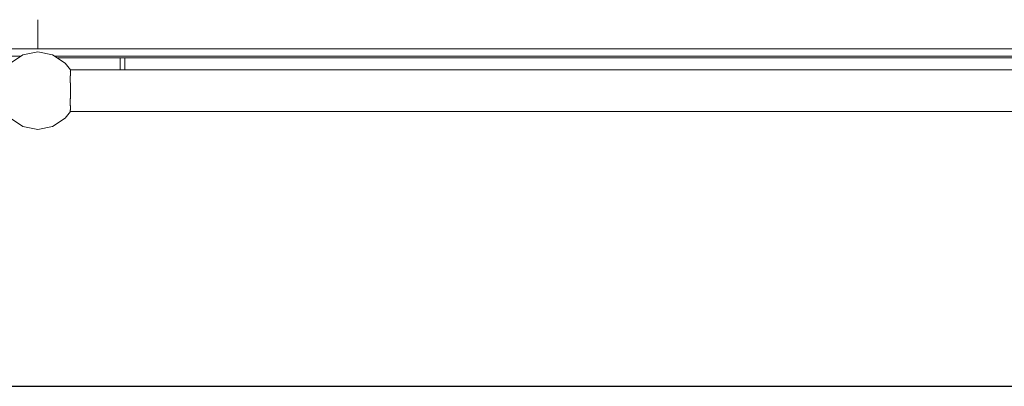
# Model space of a CAD drawing. Header units: millimetres. Extents: x 53056 to 116131, y -669674 to -625124.
# Tile 31 of 168: x 67583 to 68408, y -659743 to -659435. Entities that reach past the tile are written whole.
import ezdxf
from ezdxf.enums import TextEntityAlignment as Align

# ---------------------------------------------------------------- set-up
doc = ezdxf.new("R2010")
doc.units = ezdxf.units.MM
doc.header["$MEASUREMENT"] = 0
doc.linetypes.add('DGN Style 1', pattern=[536.199087, 0.892178, -535.306909])
doc.linetypes.add('DGN Style 2', pattern=[892.178182, 535.306909, -356.871273])
doc.layers.add('Main Cradle Tower Platform', color=7, linetype='Continuous', lineweight=0)
doc.styles.add('Style-ENGINEERING', font='ENGINEERING.shx')
doc.styles.add('Style-ENGINEERING_0', font='ENGINEERING.shx')
doc.dimstyles.new('MetricMM', dxfattribs={"dimtxt": 3, "dimasz": 3, "dimexe": 1.5, "dimexo": 1.5, "dimgap": 1.5, "dimtad": 1, "dimdec": 0, "dimzin": 7, "dimtxsty": 'Style-ENGINEERING_0', "dimcen": 0.09, "dimclrd": 1, "dimclre": 1, "dimclrt": 7, "dimadec": 0, "dimazin": 3, "dimtfac": 1, "dimtdec": 0, "dimtofl": 0, "dimtmove": 0, "dimatfit": 3, "dimfxl": 1, "dimtzin": 7, "dimlwd": -1, "dimlwe": 0, "dimarcsym": 0})

# ---------------------------------------------------------------- blocks, each defined once
blk = doc.blocks.new('*D66')
at = {"color": 1, "linetype": 'Continuous', "lineweight": 0, "transparency": 16777216}
for p, q in [((-28071.51, -15188.92), (-28071.51, -16090.98)), ((13883.29, -15188.92), (13883.29, -16090.98))]:
    blk.add_line(p, q, dxfattribs=at)
at = {"color": 1, "linetype": 'Continuous', "transparency": 16777216}
blk.add_line((-28071.51, -16034.73), (13883.29, -16034.73), dxfattribs=at)
at = {"color": 1, "linetype": 'Continuous', "lineweight": 0, "transparency": 16777216}
blk.add_solid([(-27884.01, -16081.61), (-28071.51, -16034.73), (-27884.01, -15987.86)], dxfattribs=at)
at = {"color": 1, "linetype": 'Continuous', "lineweight": 0, "transparency": 16777216, "extrusion": (0, 0, -1)}
blk.add_solid([(-13695.79, -15987.86), (-13883.29, -16034.73), (-13695.79, -16081.61)], dxfattribs=at)
at = {"layer": 'Defpoints', "color": 7, "linetype": 'DGN Style 2', "lineweight": 0, "transparency": 16777216}
for p in [(-28071.51, -15095.17), (13883.29, -15095.17), (-7094.11, -16034.73), (13883.29, -16034.73)]:
    blk.add_point(p, dxfattribs=at)
at = {"color": 7, "linetype": 'Continuous', "lineweight": 0, "transparency": 16777216, "style": 'Style-ENGINEERING'}
blk.add_text('41 955', height=187.5, dxfattribs=at).set_placement((-7553.22, -15847.23), align=Align.MIDDLE_LEFT)
blk = doc.blocks.new('*U63')
at = {"color": 1, "linetype": 'Continuous'}
dim = blk.add_linear_dim(base=(13883.29, -16034.73), p1=(-28071.51, -15095.17), p2=(13883.29, -15095.17), text='\\FSTANDARD;<>', dimstyle='MetricMM', override={"dimtxt": 187.5, "dimasz": 187.5, "dimexe": 56.25, "dimexo": 93.75, "dimgap": 93.75}, dxfattribs=at)
dim.commit()
dim.dimension.update_dxf_attribs({"geometry": '*D66', "text_midpoint": (-7094.11, -16034.73)})
blk = doc.blocks.new('*U58')
at = {"color": 1, "linetype": 'Continuous'}
blk.add_blockref('*U63', (0, 0), dxfattribs=at)
blk = doc.blocks.new('*U55')
at = {"layer": 'Main Cradle Tower Platform', "color": 7, "linetype": 'Continuous', "lineweight": 0}
for p, q in [((-16996.26, -12035.96), (-16996.26, -12060.48)), ((-13952.29, -12060.48), (-20040.22, -12060.48)), ((-18393.03, -12066.48), (-17010.23, -12066.48)), ((-16982.28, -12066.48), (-15599.48, -12066.48)), ((-15643.01, -12067.98), (-16980.04, -12067.98)), ((-16927.26, -12077.98), (-16927.26, -12067.98)), ((-16923.26, -12067.98), (-16923.26, -12077.98)), ((-16968.94, -12077.98), (-15612.82, -12077.98)), ((-15612.82, -12112.98), (-16968.94, -12112.98))]:
    blk.add_line(p, q, dxfattribs=at)
at = {"layer": 'Main Cradle Tower Platform', "color": 7, "linetype": 'Continuous', "lineweight": 0, "flags": 128}
for points in [[(-17023.57, -12077.98), (-17019.24, -12072.5), (-17008.69, -12065.45), (-16996.26, -12062.98), (-16983.82, -12065.45), (-16973.27, -12072.5), (-16968.94, -12077.98)], [(-16968.94, -12112.98), (-16968.94, -12112.98), (-16969.02, -12112.81), (-16969.02, -12112.31), (-16969.02, -12111.65), (-16968.95, -12111.54), (-16968.95, -12109.73), (-16968.95, -12108.05), (-16969.11, -12107.85), (-16969.11, -12107.77), (-16969.03, -12107.16), (-16968.98, -12106.81), (-16968.98, -12106.8), (-16968.98, -12104.99), (-16968.98, -12102.18), (-16968.96, -12102.14), (-16968.94, -12101.51), (-16968.94, -12098.8), (-16968.94, -12095.48), (-16968.96, -12094.96), (-16968.96, -12092.1), (-16968.96, -12088.82), (-16968.98, -12088.78), (-16968.98, -12085.92), (-16968.98, -12084.16), (-16968.98, -12084.15), (-16969.03, -12083.8), (-16969.11, -12083.19), (-16969.11, -12083.11), (-16968.95, -12082.91), (-16968.95, -12081.19), (-16968.95, -12079.42), (-16969, -12079.31), (-16968.94, -12079.18), (-16968.94, -12078.64)], [(-16968.94, -12078.64), (-16968.94, -12077.98), (-16968.94, -12077.98)], [(-17023.57, -12112.98), (-17019.24, -12118.46), (-17008.69, -12125.51), (-16996.26, -12127.98), (-16983.82, -12125.51), (-16973.27, -12118.46), (-16968.94, -12112.98)]]:
    blk.add_lwpolyline(points, dxfattribs=at)
at = {"color": 1, "linetype": 'Continuous'}
blk.add_blockref('*U58', (1122.85, 3691.5), dxfattribs=at)

msp = doc.modelspace()

# ---------------------------------------------------------------- block references
at = {"color": 7, "linetype": 'DGN Style 1', "lineweight": 0}
msp.add_blockref('*U55', (84593.95, -647399.35), dxfattribs=at)

doc.saveas('drawing.dxf')
